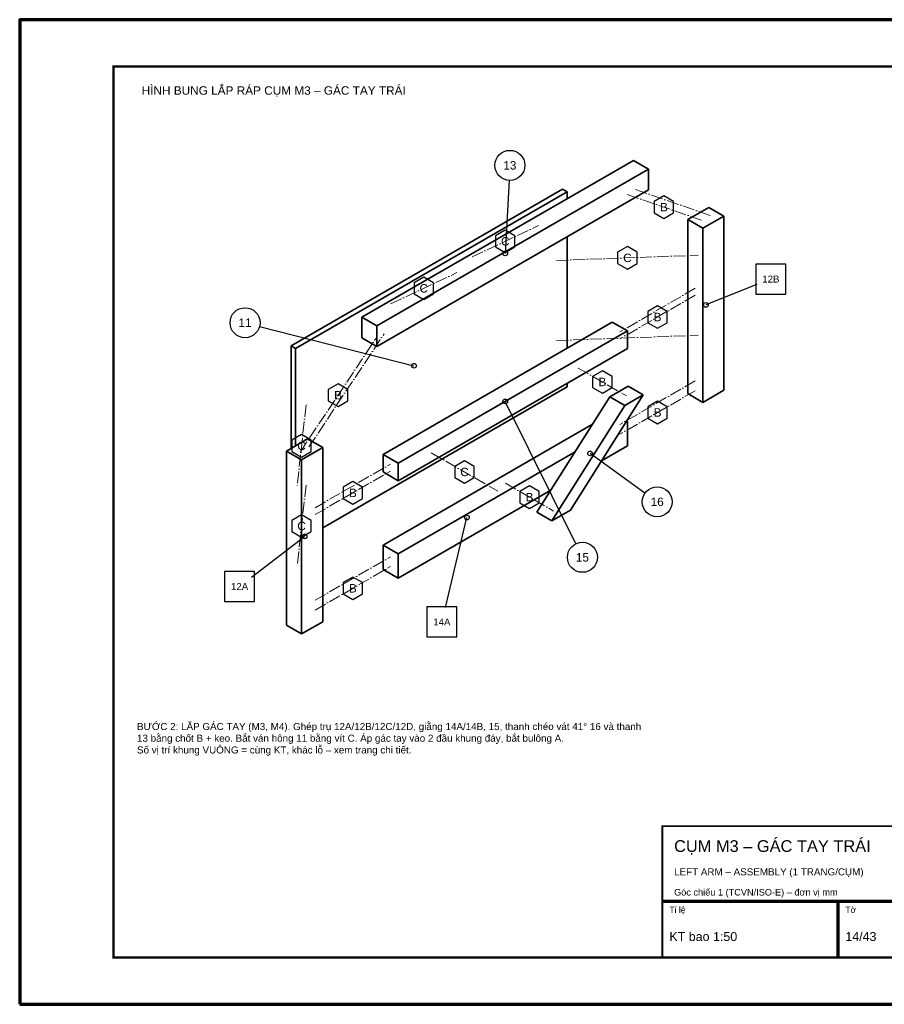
# Model space of a CAD drawing. Header units: millimetres. Extents: x 0 to 2970, y 0 to 2100.
# Tile 1 of 2: x 0 to 1843, y 0 to 2100. Entities that reach past the tile are written whole.
import ezdxf
from ezdxf.enums import TextEntityAlignment as Align

# ---------------------------------------------------------------- set-up
doc = ezdxf.new("R2010")
doc.units = ezdxf.units.MM
doc.header["$LTSCALE"] = 10
doc.linetypes.add('DASHDOT', pattern=[3.556, 2.54, -0.508, 0, -0.508])
for name, color, linetype, lineweight in [('0-KHUNG-BANVE', 7, 'CONTINUOUS', 70), ('10-PHU-KIEN', 1, 'CONTINUOUS', 25), ('4-DUONG-BUNG', 4, 'DASHDOT', 18), ('5-SO-VI-TRI', 7, 'CONTINUOUS', 25), ('6-CHU', 7, 'CONTINUOUS', 25), ('M-M3-LEFT_ARM', 3, 'CONTINUOUS', 35)]:
    doc.layers.add(name, color=color, linetype=linetype, lineweight=lineweight)
doc.styles.add('VN', font='arial.ttf')

msp = doc.modelspace()

# ---------------------------------------------------------------- linework, layer by layer
at = {"layer": '0-KHUNG-BANVE'}
for p, q in [((1370, 220), (2870, 220)), ((1745, 100), (1745, 220))]:
    msp.add_line(p, q, dxfattribs=at)
msp.add_lwpolyline([(0, 0), (2970, 0), (2970, 2100), (0, 2100)], close=True, dxfattribs=at)
for points, const_width in [([(200, 100), (2870, 100), (2870, 2000), (200, 2000)], 5), ([(1370, 100), (2870, 100), (2870, 380), (1370, 380)], 4)]:
    msp.add_lwpolyline(points, close=True, dxfattribs=dict(at, const_width=const_width))
at = {"layer": '10-PHU-KIEN'}
for points in [[(1394.082, 1712.114), (1373.298, 1724.114), (1352.513, 1712.114), (1352.513, 1688.114), (1373.298, 1676.114), (1394.082, 1688.114)], [(1055.785, 1639.335), (1035, 1651.335), (1014.215, 1639.335), (1014.215, 1615.335), (1035, 1603.335), (1055.785, 1615.335)], [(1316.261, 1604.059), (1295.476, 1616.059), (1274.692, 1604.059), (1274.692, 1580.059), (1295.476, 1568.059), (1316.261, 1580.059)], [(882.134, 1539.077), (861.349, 1551.077), (840.565, 1539.077), (840.565, 1515.077), (861.349, 1503.077), (882.134, 1515.077)], [(1380.576, 1477.809), (1359.791, 1489.809), (1339.007, 1477.809), (1339.007, 1453.809), (1359.791, 1441.809), (1380.576, 1453.809)], [(1262.919, 1339.328), (1242.135, 1351.328), (1221.35, 1339.328), (1221.35, 1315.328), (1242.135, 1303.328), (1262.919, 1315.328)], [(699.479, 1311.085), (678.694, 1323.085), (657.91, 1311.085), (657.91, 1287.085), (678.694, 1275.085), (699.479, 1287.085)], [(1380.576, 1274.324), (1359.791, 1286.324), (1339.007, 1274.324), (1339.007, 1250.324), (1359.791, 1238.324), (1380.576, 1250.324)], [(621.658, 1203.029), (600.873, 1215.029), (580.088, 1203.029), (580.088, 1179.029), (600.873, 1167.029), (621.658, 1179.029)], [(968.959, 1147.331), (948.175, 1159.331), (927.39, 1147.331), (927.39, 1123.331), (948.175, 1111.331), (968.959, 1123.331)], [(730.993, 1102.772), (710.209, 1114.772), (689.424, 1102.772), (689.424, 1078.772), (710.209, 1066.772), (730.993, 1078.772)], [(1107.549, 1093.669), (1086.764, 1105.669), (1065.979, 1093.669), (1065.979, 1069.669), (1086.764, 1057.669), (1107.549, 1069.669)], [(621.658, 1032.221), (600.873, 1044.221), (580.088, 1032.221), (580.088, 1008.221), (600.873, 996.221), (621.658, 1008.221)], [(730.993, 899.287), (710.209, 911.287), (689.424, 899.287), (689.424, 875.287), (710.209, 863.287), (730.993, 875.287)]]:
    msp.add_lwpolyline(points, close=True, dxfattribs=at)
at = {"layer": '4-DUONG-BUNG'}
for p, q in [((1453.691, 1672.265), (1292.904, 1727.963)), ((1471.7, 1682.662), (1310.912, 1738.36)), ((964.253, 1593.915), (1105.747, 1660.754)), ((1144.336, 1586.489), (1446.617, 1597.629)), ((790.603, 1493.658), (932.096, 1560.496)), ((1440.185, 1527.077), (1279.397, 1434.246)), ((1440.185, 1512.224), (1279.397, 1419.393)), ((616.309, 1188.801), (777.096, 1430.162)), ((598.3, 1178.404), (759.088, 1419.765)), ((1144.336, 1415.68), (1446.617, 1426.82)), ((1190.683, 1357.034), (1293.587, 1297.622)), ((1440.185, 1329.533), (1279.397, 1236.702)), ((1440.185, 1308.739), (1279.397, 1215.908)), ((610.52, 1278.29), (591.226, 1103.768)), ((877.428, 1176.176), (1018.921, 1094.485)), ((629.815, 1059.21), (790.603, 1152.04)), ((629.815, 1044.357), (790.603, 1137.188)), ((610.52, 1107.482), (591.226, 932.96)), ((1035.312, 1111.375), (1138.216, 1051.963)), ((629.815, 861.665), (790.603, 954.496)), ((629.815, 840.871), (790.603, 933.702))]:
    msp.add_line(p, q, dxfattribs=at)
at = {"layer": '5-SO-VI-TRI'}
for p, q in [((1043.203, 1757.4), (1035, 1601.342)), ((1571.544, 1535.025), (1462.696, 1491.801)), ((511.389, 1445.826), (840.447, 1361.838)), ((1185.361, 982.021), (1035, 1285.717)), ((1332.974, 1090.4), (1215.902, 1174.793)), ((907.397, 846.588), (953.325, 1038.047)), ((494.061, 910.664), (607.304, 997.941))]:
    msp.add_line(p, q, dxfattribs=at)
for points in [[(1569.285, 1514.835), (1633.285, 1514.835), (1633.285, 1578.835), (1569.285, 1578.835)], [(436.715, 859.13), (500.715, 859.13), (500.715, 923.13), (436.715, 923.13)], [(867.933, 783.471), (931.933, 783.471), (931.933, 847.471), (867.933, 847.471)]]:
    msp.add_lwpolyline(points, close=True, dxfattribs=at)
for centre, radius in [((1044.882, 1789.356), 32), ((1035, 1601.342), 5), ((1462.696, 1491.801), 5), ((480.383, 1453.74), 32), ((840.447, 1361.838), 5), ((1035, 1285.717), 5), ((1215.902, 1174.793), 5), ((1358.932, 1071.688), 32), ((953.325, 1038.047), 5), ((607.304, 997.941), 5), ((1199.559, 953.343), 32)]:
    msp.add_circle(centre, radius, dxfattribs=at)
at = {"layer": 'M-M3-LEFT_ARM'}
for p, q in [((1308.339, 1800), (729.503, 1465.809)), ((1308.339, 1800), (1340.497, 1781.434)), ((1340.497, 1781.434), (761.661, 1447.243)), ((1340.497, 1736.875), (1340.497, 1781.434)), ((1157.199, 1738.732), (578.363, 1404.54)), ((1166.846, 1733.162), (588.01, 1398.971)), ((761.661, 1402.684), (1340.497, 1736.875)), ((1157.199, 1738.732), (1166.846, 1733.162)), ((1166.846, 1718.309), (1166.846, 1733.162)), ((1469.127, 1699.743), (1424.106, 1673.75)), ((1501.285, 1681.176), (1456.264, 1655.184)), ((1469.127, 1699.743), (1501.285, 1681.176)), ((1501.285, 1309.853), (1501.285, 1681.176)), ((1424.106, 1673.75), (1456.264, 1655.184)), ((1424.106, 1302.426), (1424.106, 1673.75)), ((1456.264, 1283.86), (1456.264, 1655.184)), ((1166.846, 1398.971), (1166.846, 1636.618)), ((729.503, 1465.809), (761.661, 1447.243)), ((729.503, 1421.25), (729.503, 1465.809)), ((774.524, 1172.463), (1263.319, 1454.669)), ((1295.476, 1436.103), (1263.319, 1454.669)), ((761.661, 1402.684), (761.661, 1447.243)), ((806.681, 1153.897), (1295.476, 1436.103)), ((1295.476, 1398.971), (1295.476, 1436.103)), ((729.503, 1421.25), (761.661, 1402.684)), ((578.363, 1404.54), (588.01, 1398.971)), ((578.363, 1185.46), (578.363, 1404.54)), ((588.01, 1191.029), (588.01, 1398.971)), ((806.681, 1116.765), (1295.476, 1398.971)), ((1166.846, 1317.279), (1166.846, 1324.706)), ((645.894, 1016.507), (1166.846, 1317.279)), ((1297.115, 1318.225), (1257.902, 1295.586)), ((1297.115, 1318.225), (1329.272, 1299.659)), ((1424.106, 1302.426), (1456.264, 1283.86)), ((1456.264, 1283.86), (1501.285, 1309.853)), ((1102.531, 1049.926), (1257.902, 1295.586)), ((1173.901, 1054), (1329.272, 1299.659)), ((1257.902, 1295.586), (1290.059, 1277.02)), ((1329.272, 1299.659), (1290.059, 1277.02)), ((1134.688, 1031.36), (1290.059, 1277.02)), ((1295.476, 1243.015), (1292.279, 1241.169)), ((1293.989, 1243.873), (1295.476, 1243.015)), ((1295.476, 1191.029), (1295.476, 1243.015)), ((1220.909, 1237.095), (774.524, 979.375)), ((613.736, 1205.882), (568.715, 1179.89)), ((613.736, 1205.882), (645.894, 1187.316)), ((568.715, 1179.89), (600.873, 1161.324)), ((568.715, 808.566), (568.715, 1179.89)), ((645.894, 1187.316), (600.873, 1161.324)), ((645.894, 815.993), (645.894, 1187.316)), ((1183.916, 1178.605), (806.681, 960.809)), ((1240.489, 1159.282), (1295.476, 1191.029)), ((600.873, 790), (600.873, 1161.324)), ((774.524, 1135.331), (774.524, 1172.463)), ((774.524, 1172.463), (806.681, 1153.897)), ((774.524, 1135.331), (806.681, 1116.765)), ((806.681, 1116.765), (806.681, 1153.897)), ((806.681, 908.824), (1132.125, 1096.719)), ((1134.688, 1031.36), (1173.901, 1054)), ((1102.531, 1049.926), (1134.688, 1031.36)), ((774.524, 979.375), (806.681, 960.809)), ((774.524, 927.39), (774.524, 979.375)), ((806.681, 908.824), (806.681, 960.809)), ((774.524, 927.39), (806.681, 908.824)), ((568.715, 808.566), (600.873, 790)), ((600.873, 790), (645.894, 815.993))]:
    msp.add_line(p, q, dxfattribs=at)

# ---------------------------------------------------------------- texts
at = {"layer": '10-PHU-KIEN', "style": 'VN'}
for s, p in [('B', (1373.298, 1700.114)), ('C', (1035, 1627.335)), ('C', (1295.476, 1592.059)), ('C', (861.349, 1527.077)), ('B', (1359.791, 1465.809)), ('B', (1242.135, 1327.328)), ('B', (678.694, 1299.085)), ('B', (1359.791, 1262.324)), ('C', (600.873, 1191.029)), ('C', (948.175, 1135.331)), ('B', (710.209, 1090.772)), ('B', (1086.764, 1081.669)), ('C', (600.873, 1020.221)), ('B', (710.209, 887.287))]:
    msp.add_text(s, height=18, dxfattribs=at).set_placement(p, align=Align.MIDDLE_CENTER)
at = {"layer": '5-SO-VI-TRI', "style": 'VN'}
for s, height, p in [('13', 18, (1044.882, 1789.356)), ('12B', 14.76, (1601.285, 1546.835)), ('11', 18, (480.383, 1453.74)), ('16', 18, (1358.932, 1071.688)), ('15', 18, (1199.559, 953.343)), ('12A', 14.76, (468.715, 891.13)), ('14A', 14.76, (899.933, 815.471))]:
    msp.add_text(s, height=height, dxfattribs=at).set_placement(p, align=Align.MIDDLE_CENTER)
at = {"layer": '6-CHU', "style": 'VN'}
for s, height, p in [('HÌNH BUNG LẮP RÁP CỤM M3 – GÁC TAY TRÁI', 18, (260, 1940)), ('CỤM M3 – GÁC TAY TRÁI', 25, (1395, 325)), ('LEFT ARM – ASSEMBLY (1 TRANG/CỤM)', 15, (1395, 275)), ('Góc chiếu 1 (TCVN/ISO-E) – đơn vị mm', 14, (1395, 232)), ('Tỉ lệ', 13, (1385, 195)), ('Tờ', 13, (1760, 195)), ('KT bao 1:50', 19, (1385, 135)), ('14/43', 19, (1760, 135))]:
    msp.add_text(s, height=height, dxfattribs=at).set_placement(p)
at = {"layer": '6-CHU', "insert": (250, 600), "char_height": 15, "width": 1080, "attachment_point": 1, "style": 'VN'}
msp.add_mtext('BƯỚC 2: LẮP GÁC TAY (M3, M4). Ghép trụ 12A/12B/12C/12D, giằng 14A/14B, 15, thanh chéo vát 41° 16 và thanh 13 bằng chốt B + keo. Bắt ván hông 11 bằng vít C. Áp gác tay vào 2 đầu khung đáy, bắt bulông A.\\PSố vị trí khung VUÔNG = cùng KT, khác lỗ – xem trang chi tiết.', dxfattribs=at)

doc.saveas('drawing.dxf')
